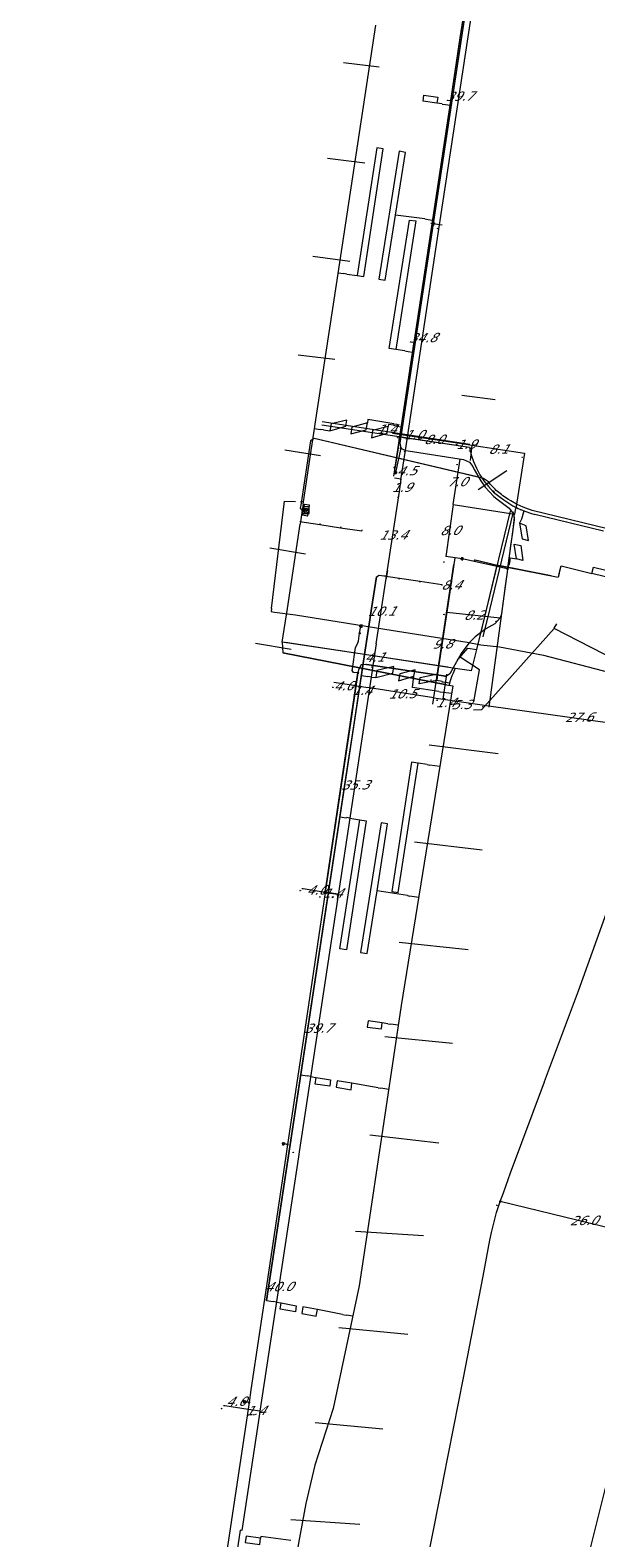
# Model space of a CAD drawing. Header units: metres. Extents: x 124576 to 133557, y 395865 to 402386.
# Tile 75 of 256: x 126065 to 126151, y 398269 to 398499. Entities that reach past the tile are written whole.
import ezdxf
from ezdxf.enums import TextEntityAlignment as Align

# ---------------------------------------------------------------- set-up
doc = ezdxf.new("R2010")
doc.units = ezdxf.units.M
doc.header["$MEASUREMENT"] = 0
for name, color, linetype, lineweight, true_color in [('LG_Datatransport_Breedband_Tilburg_BV', 3, 'Continuous', 13, 0x00ff00), ('LG_Laag_Spanning', 7, 'Continuous', 13, 0x960000), ('LG_Laag_Spanning_Enexis_Netbeheer_BV', 7, 'Continuous', 13, 0x960000), ('LG_Laag_Spanning_Gemeente_Tilburg_Ruimtelijke_Uitvoering', 7, 'Continuous', 13, 0x960000), ('LG_Riool_Vrij_Verval_Gemeente_Tilburg_Ruimtelijke_Uitvoering', 7, 'Continuous', 13, 0xca00a0)]:
    doc.layers.add(name, color=color, linetype=linetype, lineweight=lineweight, true_color=true_color)
for name, color, linetype, lineweight in [('LG_Laag_Spanning_P_Enexis_Netbeheer_BV', 7, 'Continuous', 0), ('MV_Laag_Spanning', 7, 'Continuous', 0), ('MV_Laag_Spanning_lijn', 7, 'Continuous', 0), ('MV_Laag_Spanning_pijl', 7, 'Continuous', 0)]:
    doc.layers.add(name, color=color, linetype=linetype, lineweight=lineweight)
doc.styles.add('Klic_Annotatie', font='verdanai.ttf', dxfattribs={"oblique": 20, "height": 1.4})

# ---------------------------------------------------------------- blocks, each defined once
blk = doc.blocks.new('Mof')
at = {"layer": 'LG_Laag_Spanning_P_Enexis_Netbeheer_BV'}
h = blk.add_hatch(color=256, dxfattribs=at)
edge = h.paths.add_edge_path()
edge.add_arc((0, 0), 2, 0, 360)
blk = doc.blocks.new('DeliveryPoint')
at = {"layer": 'LG_Laag_Spanning_P_Enexis_Netbeheer_BV', "flags": 128}
blk.add_lwpolyline([(-3.7, -2.5), (3.8, -2.5), (3.8, 2.5), (-3.7, 2.5), (-3.7, -2.5)], close=True, dxfattribs=at)
blk.add_lwpolyline([(-3.7, 2.5), (-3.7, 2.2), (0, 0), (3.8, 2.2)], dxfattribs=at)
blk = doc.blocks.new('Streetlight')
at = {"layer": 'LG_Laag_Spanning_P_Enexis_Netbeheer_BV'}
for p, q in [((-1.8, 1.8), (-1.1, 1.1)), ((0, 2.5), (0, 1.5)), ((1.8, 1.8), (1.1, 1.1)), ((-1.1, -1.1), (-1.8, -1.8)), ((0, -1.5), (0, -2.5)), ((1.1, -1.1), (1.8, -1.8))]:
    blk.add_line(p, q, dxfattribs=at)
at = {"layer": 'LG_Laag_Spanning_P_Enexis_Netbeheer_BV', "flags": 128}
for points in [[(-2.5, 0), (-1.5, 0)], [(1.5, 0), (2.5, 0)]]:
    blk.add_lwpolyline(points, dxfattribs=at)
at = {"layer": 'LG_Laag_Spanning_P_Enexis_Netbeheer_BV'}
blk.add_circle((0, 0), 1.5, dxfattribs=at)
blk = doc.blocks.new('Aansluitkast_1')
at = {"layer": 'LG_Laag_Spanning_P_Enexis_Netbeheer_BV'}
for p, q in [((-2.5, 2.5), (2.5, 2.5)), ((0, -2.5), (0, 2.5))]:
    blk.add_line(p, q, dxfattribs=at)
at = {"layer": 'LG_Laag_Spanning_P_Enexis_Netbeheer_BV', "flags": 128}
blk.add_lwpolyline([(-5, -5), (5, -5), (5, 5), (-5, 5), (-5, -5)], close=True, dxfattribs=at)
blk = doc.blocks.new('m_pijl')
at = {"layer": 'MV_Laag_Spanning_pijl'}
blk.add_hatch(color=7, dxfattribs=at).paths.add_polyline_path([(-1, -0.3), (-1, 0), (-1, 0.3), (0, 0)])
at = {"layer": 'MV_Laag_Spanning_pijl', "flags": 128}
blk.add_lwpolyline([(-1, 0), (-1, 0.3), (0, 0), (-1, -0.3), (-1, 0)], close=True, dxfattribs=at)

msp = doc.modelspace()

# ---------------------------------------------------------------- linework, layer by layer
at = {"layer": 'LG_Datatransport_Breedband_Tilburg_BV', "flags": 128}
for points in [[(126101.69, 398411), (126103.69, 398427.33), (126105.36, 398427.28)], [(126101.69, 398411), (126101.64, 398410.54), (126102.13, 398410.43), (126105.37, 398410.03), (126113.27, 398408.75), (126118.97, 398407.81), (126126.73, 398406.61), (126131.55, 398405.86), (126133.6, 398405.47), (126136.45, 398405.12), (126143.19, 398403.89), (126163.43, 398398.58), (126166.36, 398399.84), (126181.57, 398396.09), (126183.58, 398392.31), (126185.29, 398389.47), (126189.69, 398388.25), (126190.62, 398389.09)]]:
    msp.add_lwpolyline(points, dxfattribs=at)
at = {"layer": 'LG_Laag_Spanning', "flags": 128}
msp.add_lwpolyline([(126107.2, 398425.12), (126107.2, 398425.12), (126107.2, 398425.12), (126107.21, 398425.13), (126107.21, 398425.13), (126107.21, 398425.13), (126107.21, 398425.13), (126107.21, 398425.13), (126107.21, 398425.13), (126107.21, 398425.13), (126107.21, 398425.13), (126107.5, 398426.71), (126107.5, 398426.71), (126107.5, 398426.71), (126107.5, 398426.71), (126107.5, 398426.71), (126107.5, 398426.71), (126107.5, 398426.71), (126107.5, 398426.71), (126107.49, 398426.72), (126107.49, 398426.72), (126107.49, 398426.72), (126107.49, 398426.72), (126107.49, 398426.72), (126106.7, 398426.86), (126106.7, 398426.86), (126106.7, 398426.86), (126106.7, 398426.86), (126106.7, 398426.86), (126106.7, 398426.86), (126106.7, 398426.86), (126106.69, 398426.86), (126106.69, 398426.86), (126106.69, 398426.86), (126106.69, 398426.86), (126106.69, 398426.86), (126106.69, 398426.85), (126106.4, 398425.28), (126106.4, 398425.28), (126106.4, 398425.28), (126106.4, 398425.28), (126106.4, 398425.27), (126106.41, 398425.27), (126106.41, 398425.27), (126106.41, 398425.27), (126106.41, 398425.27), (126106.41, 398425.27), (126106.41, 398425.27), (126106.41, 398425.27), (126106.41, 398425.27), (126107.2, 398425.12), (126107.2, 398425.12), (126107.2, 398425.12)], dxfattribs=at)
at = {"layer": 'LG_Laag_Spanning_Enexis_Netbeheer_BV'}
for p, q in [((126132.87, 398431.09), (126108.67, 398436.8)), ((126121.42, 398435.42), (126120.6, 398431.72)), ((126137.69, 398417.04), (126130.77, 398418.58)), ((126115.13, 398407.21), (126115.33, 398408.31)), ((126104.13, 398329.27), (126103.5, 398329.37)), ((126098.26, 398289.93), (126097.55, 398290.03))]:
    msp.add_line(p, q, dxfattribs=at)
at = {"layer": 'LG_Laag_Spanning_Enexis_Netbeheer_BV', "flags": 128}
for points in [[(126132.36, 398509.24), (126132.31, 398508.88), (126131.13, 398501.09), (126130.12, 398494.39), (126126.35, 398469.62)], [(126132.36, 398509.24), (126132.31, 398508.88), (126131.13, 398501.09), (126130.12, 398494.39), (126126.35, 398469.62)], [(126126.35, 398469.62), (126123.05, 398447.89), (126121.48, 398437.53), (126121.28, 398436.21), (126121.42, 398435.42), (126122.12, 398435.07), (126122.51, 398435.01), (126130.98, 398433.69), (126131.9, 398433.29), (126132.4, 398432.63), (126132.62, 398432.19), (126133.61, 398430.46), (126134.28, 398429.48), (126135.63, 398428.04), (126136.34, 398427.5), (126137.92, 398426.27), (126138.06, 398426.15), (126138.62, 398425.41), (126138.68, 398425.19), (126138.7, 398424.53), (126137.76, 398417.55), (126137.69, 398417.04), (126137.62, 398416.53), (126137.43, 398415.11), (126136.87, 398411)], [(126126.35, 398469.62), (126123.05, 398447.89), (126121.48, 398437.53), (126121.28, 398436.21), (126121.42, 398435.42), (126122.12, 398435.07)], [(126152.97, 398423.11), (126141.45, 398425.95), (126140.5, 398426.26), (126140.1, 398426.43), (126139.19, 398426.85), (126139.07, 398426.91), (126138.19, 398427.39), (126137.83, 398427.61), (126137, 398428.17), (126136.75, 398428.37), (126135.98, 398429), (126135.79, 398429.17), (126135.12, 398429.9), (126134.81, 398430.3), (126134.02, 398430.81), (126108.19, 398436.92), (126107.63, 398436.54), (126106.15, 398426.76), (126106.08, 398426.27), (126106.29, 398425.98), (126106.54, 398425.94), (126107.03, 398425.87)], [(126122.12, 398435.07), (126122.51, 398435.01), (126130.98, 398433.69), (126131.9, 398433.29)], [(126122.12, 398435.07), (126122.51, 398435.01), (126130.98, 398433.69), (126131.9, 398433.29)], [(126122.12, 398435.07), (126122.51, 398435.01), (126130.98, 398433.69), (126131.9, 398433.29)], [(126131.9, 398433.29), (126132.4, 398432.63), (126132.62, 398432.19), (126133.61, 398430.46), (126134.28, 398429.48), (126135.63, 398428.04), (126136.34, 398427.5), (126137.92, 398426.27), (126138.06, 398426.15), (126138.62, 398425.41)], [(126138.62, 398425.41), (126138.72, 398424.87), (126138.56, 398423.5), (126138.44, 398422.57), (126138.17, 398420.6), (126137.83, 398418.09), (126137.76, 398417.55)], [(126138.62, 398425.41), (126138.72, 398424.87), (126138.56, 398423.5), (126138.44, 398422.57), (126138.17, 398420.6), (126137.83, 398418.09), (126137.76, 398417.55)], [(126138.62, 398425.41), (126138.68, 398425.19), (126138.7, 398424.53), (126137.76, 398417.55)], [(126137.62, 398416.53), (126137.38, 398414.78), (126137.29, 398414.1), (126137.07, 398412.48), (126136.87, 398411)], [(126137.62, 398416.53), (126137.38, 398414.78), (126137.29, 398414.1), (126137.07, 398412.48), (126136.87, 398411)], [(126137.62, 398416.53), (126137.43, 398415.11), (126136.87, 398411)], [(126137.76, 398417.55), (126137.69, 398417.04), (126137.62, 398416.53)], [(126136.87, 398411), (126136.75, 398410.14), (126136.59, 398409.54), (126135.74, 398408.66), (126134.36, 398407.89), (126132.78, 398406.69), (126131.81, 398405.69), (126130.62, 398404.1), (126129.38, 398401.92), (126128.9, 398401.04), (126128.38, 398400.66), (126128.18, 398400.66), (126127.94, 398400.7), (126116.19, 398402.46), (126116.07, 398402.47), (126115.37, 398402.38), (126114.94, 398401.63), (126114.87, 398401.16), (126114.87, 398401.16), (126113.93, 398394.87), (126113.93, 398394.87), (126109.87, 398367.71), (126109.87, 398367.71), (126114.87, 398401.16)], [(126136.87, 398411), (126136.76, 398410.2), (126136.7, 398409.85), (126136.59, 398409.54)], [(126136.87, 398411), (126136.76, 398410.2), (126136.7, 398409.85), (126136.59, 398409.54)], [(126136.87, 398411), (126136.75, 398410.14), (126136.59, 398409.54)], [(126136.59, 398409.54), (126135.74, 398408.66), (126134.36, 398407.89), (126132.78, 398406.69), (126131.81, 398405.69), (126130.62, 398404.1), (126129.38, 398401.92), (126128.9, 398401.04), (126128.38, 398400.66)], [(126114.87, 398401.16), (126114.7, 398401.18), (126114.21, 398401.25), (126114, 398401.54), (126114.03, 398401.79), (126114.51, 398405.02), (126114.74, 398405.51), (126114.97, 398406), (126115.13, 398407.21)], [(126116.19, 398402.46), (126116.07, 398402.47), (126115.37, 398402.38), (126114.94, 398401.63), (126114.87, 398401.16), (126113.93, 398394.87), (126109.87, 398367.71)], [(126116.19, 398402.46), (126127.94, 398400.7), (126128.06, 398400.68), (126128.18, 398400.66), (126128.27, 398400.66), (126128.38, 398400.66)], [(126116.19, 398402.46), (126127.94, 398400.7), (126128.06, 398400.68), (126128.18, 398400.66), (126128.27, 398400.66), (126128.38, 398400.66)], [(126128.38, 398400.66), (126128.18, 398400.66), (126127.94, 398400.7), (126116.19, 398402.46)], [(126136.59, 398320.58), (126137.06, 398321.87), (126138.16, 398324.92), (126143.33, 398338.84), (126143.35, 398338.89), (126148.52, 398352.71), (126153.52, 398366.59), (126154.49, 398369.31), (126158.17, 398380), (126161.73, 398390.73), (126162.15, 398392.01)], [(126136.59, 398320.58), (126137.06, 398321.87), (126138.16, 398324.92), (126143.33, 398338.84), (126143.35, 398338.89), (126148.52, 398352.71), (126153.52, 398366.59), (126154.49, 398369.31), (126158.17, 398380), (126161.73, 398390.73), (126162.15, 398392.01)], [(126109.87, 398367.71), (126106.9, 398347.81), (126104.13, 398329.27), (126103.86, 398327.47), (126101.06, 398308.72), (126098.54, 398291.86), (126098.26, 398289.93), (126095.43, 398271), (126091.82, 398246.83), (126091.47, 398244.5), (126091.15, 398242.33), (126090.58, 398238.52), (126089.8, 398233.33), (126083.26, 398195.01), (126080.88, 398181.13), (126074.96, 398148.8), (126074.8, 398148.04), (126074.48, 398146.54), (126064.86, 398101.64)], [(126109.87, 398367.71), (126106.9, 398347.81), (126104.13, 398329.27), (126103.86, 398327.47), (126101.06, 398308.72), (126098.54, 398291.86), (126098.26, 398289.93), (126095.43, 398271), (126091.82, 398246.83), (126091.47, 398244.5), (126091.15, 398242.33), (126090.58, 398238.52), (126089.8, 398233.33), (126083.26, 398195.01), (126080.88, 398181.13), (126074.96, 398148.8), (126074.8, 398148.04), (126074.48, 398146.54), (126064.86, 398101.64)], [(126125.84, 398267.65), (126127.77, 398277.36), (126127.94, 398278.22), (126131, 398293.69), (126133.98, 398309.17), (126135.02, 398314.69), (126135.24, 398315.85), (126136.02, 398318.9), (126136.59, 398320.58)], [(126125.84, 398267.65), (126127.77, 398277.36), (126127.94, 398278.22), (126131, 398293.69), (126133.98, 398309.17), (126135.02, 398314.69), (126135.24, 398315.85), (126136.02, 398318.9), (126136.59, 398320.58)]]:
    msp.add_lwpolyline(points, dxfattribs=at)
at = {"layer": 'LG_Laag_Spanning_Gemeente_Tilburg_Ruimtelijke_Uitvoering'}
for p, q in [((126126.02, 398468.63), (126135.88, 398533.59)), ((126130.48, 398498), (126135.92, 398533.87)), ((126111.6, 398460.41), (126117.6, 398499.95)), ((126128.98, 398488.11), (126130.48, 398498)), ((126128.98, 398488.11), (126126.02, 398468.63)), ((126127.74, 398487.9), (126128.23, 398487.83)), ((126128.23, 398487.83), (126128.92, 398487.73)), ((126126.02, 398468.63), (126122.98, 398448.56)), ((126122.98, 398448.56), (126126.02, 398468.63)), ((126125.09, 398470.39), (126125.58, 398470.32)), ((126125.58, 398470.32), (126126.26, 398470.21)), ((126111.87, 398462.19), (126112.69, 398462.06)), ((126113.19, 398461.98), (126112.69, 398462.06)), ((126108.37, 398439.09), (126111.6, 398460.41)), ((126120.34, 398431.14), (126123.45, 398451.65)), ((126122.03, 398450.26), (126122.52, 398450.18)), ((126122.52, 398450.18), (126123.21, 398450.06)), ((126122.98, 398448.56), (126121.25, 398437.13)), ((126108, 398436.68), (126108.37, 398439.09)), ((126131.87, 398435.51), (126109.35, 398438.94)), ((126131.95, 398436), (126109.43, 398439.43)), ((126120.31, 398438.93), (126120.8, 398438.81)), ((126120.34, 398439.16), (126120.84, 398439.07)), ((126120.84, 398439.07), (126120.8, 398438.81)), ((126120.8, 398438.81), (126121.48, 398438.7)), ((126107.65, 398434.4), (126108, 398436.68)), ((126108.27, 398438.42), (126109.11, 398438.3)), ((126109.6, 398438.23), (126109.11, 398438.3)), ((126121.18, 398436.69), (126120.99, 398435.48)), ((126121.18, 398436.69), (126121.25, 398437.13)), ((126131.87, 398435.51), (126121.25, 398437.13)), ((126106.52, 398426.91), (126107.65, 398434.4)), ((126120.99, 398435.48), (126120.52, 398432.34)), ((126120.53, 398432.32), (126120.35, 398432.57)), ((126106.56, 398427.18), (126106.13, 398427.25)), ((126135.47, 398428.79), (126135.56, 398428.91)), ((126135.53, 398428.74), (126136.57, 398427.98)), ((126135.73, 398428.66), (126135.56, 398428.91)), ((126106.32, 398425.62), (126106.05, 398423.83)), ((126106.52, 398426.91), (126106.32, 398425.62)), ((126134.53, 398411), (126138.15, 398425.85)), ((126135.04, 398411), (126138.63, 398425.73)), ((126140.17, 398425.88), (126139.85, 398424.6)), ((126152.33, 398422.78), (126141.88, 398425.34)), ((126104.1, 398411), (126106.05, 398423.83)), ((126106, 398424.24), (126109.06, 398423.78)), ((126109.08, 398423.93), (126109.06, 398423.78)), ((126109.06, 398423.78), (126112.22, 398423.3)), ((126112.24, 398423.45), (126112.22, 398423.3)), ((126112.22, 398423.3), (126115.46, 398422.81)), ((126115.48, 398422.96), (126115.46, 398422.81)), ((126132.61, 398418.32), (126132.73, 398418.41)), ((126132.61, 398418.33), (126132.9, 398418.39)), ((126132.73, 398418.41), (126136.13, 398417.58)), ((126133.02, 398418.34), (126136.13, 398417.58)), ((126138.05, 398418.15), (126137.88, 398417.6)), ((126117.68, 398415.8), (126116.95, 398411)), ((126116.95, 398411), (126117.68, 398415.8)), ((126117.68, 398415.8), (126118.13, 398416.08)), ((126118.13, 398416.08), (126121.19, 398415.62)), ((126121.17, 398415.47), (126121.19, 398415.62)), ((126121.19, 398415.62), (126124.36, 398415.14)), ((126134.53, 398411), (126136.13, 398417.58)), ((126136.13, 398417.58), (126137.62, 398417.29)), ((126144.36, 398415.95), (126136.13, 398417.58)), ((126137.62, 398417.29), (126145.44, 398415.74)), ((126137.81, 398417.25), (126137.88, 398417.6)), ((126145.58, 398416.32), (126145.44, 398415.74)), ((126124.33, 398414.99), (126124.36, 398415.13)), ((126124.36, 398415.14), (126127.68, 398414.63)), ((126127.68, 398414.63), (126127.65, 398414.48)), ((126116.95, 398411), (126116.68, 398409.25)), ((126116.68, 398409.25), (126116.95, 398411)), ((126132.99, 398404.72), (126134.53, 398411)), ((126133.5, 398406.79), (126134.53, 398411)), ((126133.99, 398406.68), (126135.04, 398411)), ((126116.68, 398409.25), (126115.88, 398403.96)), ((126115.88, 398403.96), (126116.68, 398409.25)), ((126128.4, 398399.35), (126103.39, 398404.25)), ((126128.6, 398402.03), (126103.82, 398405.79)), ((126130.27, 398403.37), (126131.64, 398404.93)), ((126131.64, 398404.93), (126132.99, 398404.72)), ((126132.2, 398401.48), (126132.99, 398404.72)), ((126115.63, 398402.3), (126112.18, 398379.56)), ((126114.38, 398394.07), (126115.88, 398403.96)), ((126115.88, 398403.96), (126115.63, 398402.3)), ((126129.69, 398401.86), (126115.88, 398403.96)), ((126131.49, 398401.59), (126129.69, 398401.86)), ((126130.03, 398403.19), (126130.27, 398403.37)), ((126115.4, 398400.76), (126116.4, 398400.61)), ((126116.89, 398400.54), (126116.4, 398400.61)), ((126127.69, 398399.82), (126127.89, 398399.79)), ((126127.89, 398399.79), (126128.87, 398399.65)), ((126132.2, 398401.48), (126131.49, 398401.59)), ((126127.22, 398398.31), (126127.42, 398398.29)), ((126127.42, 398398.29), (126129.22, 398398.07)), ((126112.93, 398384.5), (126114.38, 398394.07)), ((126125.45, 398387.18), (126125.83, 398387.12)), ((126127.38, 398386.88), (126125.83, 398387.12)), ((126106.22, 398340.31), (126112.93, 398384.5)), ((126112.18, 398379.56), (126106.18, 398340.01)), ((126112.13, 398379.24), (126113.12, 398379.09)), ((126113.63, 398379.02), (126113.12, 398379.1)), ((126122.42, 398367.22), (126122.76, 398367.14)), ((126124.15, 398366.93), (126122.76, 398367.14)), ((126119.45, 398347.68), (126119.83, 398347.63)), ((126121.03, 398347.45), (126119.83, 398347.63)), ((126100.94, 398305.49), (126106.22, 398340.31)), ((126106.18, 398340.01), (126100.94, 398305.49)), ((126106.16, 398339.86), (126107.14, 398339.71)), ((126107.65, 398339.63), (126107.14, 398339.71)), ((126117.97, 398337.91), (126118.34, 398337.86)), ((126119.56, 398337.67), (126118.34, 398337.86)), ((126100.94, 398305.49), (126101.93, 398305.34)), ((126102.42, 398305.24), (126101.93, 398305.34)), ((126112.51, 398303.36), (126113.07, 398303.26)), ((126114.08, 398303.1), (126113.07, 398303.26))]:
    msp.add_line(p, q, dxfattribs=at)
at = {"layer": 'LG_Laag_Spanning_Gemeente_Tilburg_Ruimtelijke_Uitvoering', "flags": 128}
for points in [[(126127.74, 398487.91), (126126.93, 398488.02), (126124.82, 398488.33), (126124.92, 398489.25), (126127.06, 398488.96), (126126.93, 398488.02)], [(126113.19, 398461.98), (126114.75, 398461.74), (126115.76, 398461.6), (126118.74, 398481.06), (126117.77, 398481.21), (126114.75, 398461.74)], [(126125.09, 398470.39), (126120.6, 398470.95), (126122.11, 398480.53), (126121.16, 398480.7), (126118.04, 398461.22), (126119.03, 398461.07), (126120.6, 398470.95)], [(126122.03, 398450.26), (126120.65, 398450.48), (126119.63, 398450.65), (126122.73, 398470.21), (126123.72, 398470.1), (126120.65, 398450.48)], [(126109.6, 398438.23), (126110.6, 398438.06), (126113, 398438.79), (126113.16, 398439.72), (126110.8, 398439.14), (126110.6, 398438.06)], [(126120.34, 398439.16), (126116.4, 398439.8), (126116.31, 398439.28), (126113.94, 398438.61), (126113.8, 398437.6), (126116.14, 398438.25), (126116.31, 398439.28)], [(126120.31, 398438.93), (126119.51, 398439.04), (126119.49, 398438.73), (126117.09, 398438.13), (126116.95, 398437.03), (126119.31, 398437.71), (126119.49, 398438.73)], [(126131.87, 398435.51), (126132.15, 398434.43), (126132.51, 398433.38), (126132.96, 398432.36), (126133.49, 398431.38), (126134.1, 398430.45), (126134.78, 398429.57), (126135.53, 398428.74)], [(126136.57, 398427.97), (126137.15, 398427.54), (126137.75, 398427.13), (126138.37, 398426.74)], [(126138.37, 398426.74), (126138.52, 398426.66), (126138.67, 398426.57), (126138.82, 398426.49)], [(126138.82, 398426.49), (126139.06, 398426.37), (126139.3, 398426.25), (126139.55, 398426.14)], [(126139.55, 398426.14), (126139.64, 398426.1), (126139.73, 398426.06), (126139.82, 398426.02)], [(126139.82, 398426.02), (126140.49, 398425.76), (126141.18, 398425.53), (126141.88, 398425.34)], [(126139.85, 398424.6), (126139.51, 398424.01), (126139.93, 398421.59), (126140.88, 398421.33), (126140.53, 398423.59), (126139.51, 398424.01)], [(126138.05, 398418.15), (126138.17, 398418.7), (126139.06, 398418.57), (126138.73, 398420.81), (126139.73, 398420.61), (126140.03, 398418.32), (126139.06, 398418.57)], [(126145.58, 398416.32), (126145.86, 398417.51), (126150.54, 398416.3), (126150.81, 398417.3), (126170.26, 398412.56), (126170.04, 398411.59), (126150.54, 398416.3)], [(126115.88, 398403.96), (126103.33, 398405.87), (126104.1, 398411)], [(126103.33, 398405.87), (126103.39, 398404.25), (126128.4, 398399.35), (126129.37, 398399.17), (126121.48, 398350.45), (126116.78, 398319.14), (126115.05, 398307.73), (126111.07, 398289.01), (126108.29, 398280.35), (126106.94, 398274.55), (126105.81, 398268.47), (126103.36, 398252.88), (126101, 398234.18)], [(126116.89, 398400.54), (126117.6, 398400.47), (126120.18, 398401.13), (126120.33, 398402.14), (126117.76, 398401.55), (126117.6, 398400.47)], [(126129.69, 398401.86), (126129.58, 398401.62), (126129.48, 398401.37), (126129.38, 398401.11)], [(126127.22, 398398.31), (126123.19, 398398.96), (126123.42, 398400.66), (126123.58, 398401.62), (126121.24, 398401), (126121.05, 398399.95), (126123.42, 398400.66)], [(126127.7, 398399.84), (126126.89, 398399.99), (126124.22, 398399.51), (126124.38, 398400.49), (126127, 398401.01), (126126.89, 398399.99)], [(126129.07, 398400.26), (126128.96, 398399.94), (126128.86, 398399.61), (126128.77, 398399.28)], [(126129.38, 398401.11), (126129.27, 398400.83), (126129.16, 398400.55), (126129.07, 398400.26)], [(126125.45, 398387.18), (126124.07, 398387.39), (126123.05, 398387.55), (126120.02, 398367.85), (126121, 398367.69), (126124.07, 398387.39)], [(126113.63, 398379.02), (126115.15, 398378.77), (126116.14, 398378.61), (126113.12, 398358.96), (126112.13, 398359.08), (126115.15, 398378.77)], [(126122.42, 398367.22), (126117.8, 398367.92), (126119.4, 398378.15), (126118.39, 398378.32), (126115.26, 398358.56), (126116.26, 398358.4), (126117.8, 398367.92)], [(126119.45, 398347.68), (126118.57, 398347.82), (126116.44, 398348.13), (126116.27, 398347.17), (126118.46, 398346.88), (126118.57, 398347.82)], [(126107.65, 398339.63), (126108.49, 398339.49), (126110.7, 398339.11), (126110.56, 398338.15), (126108.35, 398338.46), (126108.49, 398339.49)], [(126117.97, 398337.91), (126113.96, 398338.59), (126111.69, 398338.98), (126111.54, 398337.98), (126113.85, 398337.58), (126113.96, 398338.59)], [(126102.42, 398305.24), (126103.17, 398305.12), (126105.47, 398304.68), (126105.35, 398303.77), (126103.02, 398304.15), (126103.17, 398305.12)], [(126112.51, 398303.36), (126108.69, 398304.1), (126106.46, 398304.49), (126106.29, 398303.5), (126108.49, 398303.1), (126108.69, 398304.1)], [(126104.65, 398268.86), (126100.03, 398269.47), (126100, 398269.24), (126097.84, 398269.55), (126097.67, 398268.56), (126099.88, 398268.26), (126100, 398269.24)]]:
    msp.add_lwpolyline(points, dxfattribs=at)
at = {"layer": 'LG_Riool_Vrij_Verval_Gemeente_Tilburg_Ruimtelijke_Uitvoering'}
for p, q in [((126118.12, 398493.51), (126112.66, 398494.19)), ((126115.92, 398478.87), (126110.22, 398479.58)), ((126113.61, 398463.9), (126108, 398464.68)), ((126111.35, 398448.96), (126105.73, 398449.6)), ((126130.71, 398443.53), (126135.8, 398442.85)), ((126109.14, 398434.27), (126103.7, 398435.11)), ((126133.22, 398429.15), (126137.61, 398432.05)), ((126106.89, 398419.29), (126101.43, 398420.21)), ((126144.83, 398408.01), (126145.2, 398408.64)), ((126104.7, 398404.73), (126099.22, 398405.66)), ((126125.74, 398390.18), (126136.29, 398388.89)), ((126123.49, 398375.41), (126133.85, 398374.17)), ((126121.17, 398360.1), (126131.7, 398358.97)), ((126119, 398345.73), (126129.31, 398344.71)), ((126116.71, 398330.76), (126127.21, 398329.52)), ((126146.93, 398253.98), (126162.64, 398317.02)), ((126114.49, 398316.07), (126124.89, 398315.38)), ((126111.94, 398301.34), (126122.5, 398300.36)), ((126108.36, 398286.89), (126118.65, 398285.9)), ((126104.63, 398272.11), (126115.14, 398271.35))]:
    msp.add_line(p, q, dxfattribs=at)
at = {"layer": 'LG_Riool_Vrij_Verval_Gemeente_Tilburg_Ruimtelijke_Uitvoering', "flags": 128}
for points in [[(126156.8, 398403.12), (126156.2, 398402.07), (126144.81, 398407.95), (126133.73, 398395.55), (126132.48, 398395.46)], [(126132.56, 398396.74), (126133.42, 398401.61), (126130.34, 398403.67)]]:
    msp.add_lwpolyline(points, dxfattribs=at)
at = {"layer": 'MV_Laag_Spanning_lijn'}
for p, q in [((126127.74, 398469.41), (126125.98, 398469.68)), ((126132.26, 398435.89), (126131.97, 398433.53)), ((126140.27, 398434.67), (126138.98, 398426.21)), ((126121.48, 398430.69), (126120.43, 398430.85)), ((126130.77, 398418.58), (126128.29, 398418.92)), ((126126.32, 398396.42), (126129.51, 398417.7)), ((126126.32, 398396.42), (126129.51, 398417.7)), ((126136.76, 398410.2), (126134.82, 398395.94)), ((126127.85, 398397.18), (126128.43, 398400.99)), ((126109.87, 398367.71), (126111.85, 398367.41))]:
    msp.add_line(p, q, dxfattribs=at)
at = {"layer": 'MV_Laag_Spanning_lijn', "flags": 128}
msp.add_lwpolyline([(126129.4, 398426.85), (126138.82, 398425.38), (126138.98, 398426.21)], dxfattribs=at)
at = {"layer": 'MV_Laag_Spanning_pijl'}
for p, q in [((126127.34, 398469.47), (126133.29, 398508.72)), ((126122.12, 398435.07), (126127.34, 398469.47)), ((126120.15, 398437.73), (126121.48, 398437.53)), ((126121.48, 398437.53), (126122.47, 398437.37)), ((126122.47, 398437.37), (126130.38, 398436.17)), ((126121.44, 398430.62), (126122.12, 398435.07)), ((126130.38, 398436.17), (126132.26, 398435.89)), ((126132.26, 398435.89), (126140.26, 398434.67)), ((126129.4, 398426.85), (126130.48, 398433.77)), ((126121.19, 398428.81), (126121.48, 398430.69)), ((126129.4, 398426.85), (126128.29, 398418.92)), ((126129.67, 398418.73), (126128.42, 398410.42)), ((126129.67, 398418.73), (126128.42, 398410.42)), ((126128.42, 398410.42), (126126.97, 398400.73)), ((126128.42, 398410.42), (126136.59, 398409.54)), ((126117.66, 398405.58), (126117.16, 398402.31)), ((126114.57, 398399.18), (126111.19, 398399.69)), ((126126.47, 398397.39), (126116.63, 398398.87)), ((126126.47, 398397.39), (126127.85, 398397.18)), ((126134.85, 398396.15), (126162.19, 398392.28)), ((126161.89, 398314.39), (126136.59, 398320.58))]:
    msp.add_line(p, q, dxfattribs=at)
at = {"layer": 'MV_Laag_Spanning_pijl', "flags": 128}
for points in [[(126119.36, 398416.79), (126119.18, 398415.57), (126121.19, 398428.81)], [(126117.66, 398405.58), (126119.18, 398415.57), (126119.36, 398416.79)], [(126117.66, 398405.58), (126119.18, 398415.57), (126119.36, 398416.79)], [(126117.16, 398402.31), (126117.04, 398401.53), (126111.74, 398366.63), (126111.85, 398367.41)], [(126116.63, 398398.87), (126116.09, 398398.95), (126114.7, 398399.16), (126114.57, 398399.18)], [(126127.85, 398397.18), (126133.09, 398396.39), (126134.85, 398396.15)], [(126111.85, 398367.41), (126111.74, 398366.63), (126105.9, 398328.16)], [(126109.87, 398367.71), (126106.51, 398368.22), (126106.32, 398368.25)], [(126111.85, 398367.41), (126110.47, 398367.62), (126109.87, 398367.71)], [(126105.9, 398328.16), (126105.79, 398327.38), (126099.9, 398288.6)], [(126098.1, 398288.87), (126094.56, 398289.41), (126094.36, 398289.44)], [(126099.9, 398288.6), (126099.78, 398287.83), (126097.14, 398270.43), (126096.92, 398270.46), (126092.51, 398241.23)], [(126099.9, 398288.6), (126098.52, 398288.81), (126098.1, 398288.87)]]:
    msp.add_lwpolyline(points, dxfattribs=at)

# ---------------------------------------------------------------- block references
at = {"layer": 'LG_Laag_Spanning_P_Enexis_Netbeheer_BV'}
for name, p, xscale, yscale, zscale, rotation in [('Streetlight', (126126.35, 398469.62), 0.1, 0.1, 0.1, 279), ('Streetlight', (126120.6, 398431.72), 0.09999999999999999, 0.09999999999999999, 0.09999999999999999, 103), ('DeliveryPoint', (126107.03, 398425.87), 0.09999999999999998, 0.09999999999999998, 0.09999999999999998, 9.999999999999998), ('Streetlight', (126103.5, 398329.37), 0.1, 0.1, 0.1, 188), ('Mof', (126136.59, 398320.58), 0.1, 0.1, 0.1, 359), ('Streetlight', (126097.55, 398290.03), 0.1, 0.1, 0.1, 188)]:
    msp.add_blockref(name, p, dxfattribs=dict(at, xscale=xscale, yscale=yscale, zscale=zscale, rotation=rotation))
at = {"layer": 'LG_Laag_Spanning_P_Enexis_Netbeheer_BV', "xscale": 0.1, "yscale": 0.1, "zscale": 0.1}
for name, p in [('Mof', (126121.42, 398435.42)), ('Aansluitkast_1', (126106.95, 398425.99)), ('Streetlight', (126130.77, 398418.58)), ('Mof', (126137.69, 398417.04)), ('Mof', (126115.13, 398407.21)), ('Streetlight', (126115.33, 398408.31)), ('Mof', (126114.87, 398401.16)), ('Streetlight', (126109.87, 398367.71)), ('Mof', (126104.13, 398329.27)), ('Mof', (126098.26, 398289.93))]:
    msp.add_blockref(name, p, dxfattribs=at)
at = {"layer": 'MV_Laag_Spanning_pijl'}
for p, xscale, yscale, zscale, rotation in [((126127, 398469), 0.1, 0.1, 0.1, 81), ((126121, 398437), 0.1, 0.1, 0.1, 351.9999999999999), ((126122, 398437), 0.1, 0.1, 0.1, 351.9999999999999), ((126122, 398435), 0.1, 0.1, 0.1, 81), ((126130, 398436), 0.1, 0.1, 0.1, 351.9999999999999), ((126132, 398435), 0.1, 0.1, 0.1, 351.9999999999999), ((126140, 398434), 0.1, 0.1, 0.1, 351.9999999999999), ((126130, 398433), 0.1, 0.1, 0.1, 81), ((126121, 398430), 0.1, 0.1, 0.1, 81), ((126121, 398428), 0.1, 0.1, 0.1, 81), ((126128, 398418), 0.09999999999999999, 0.09999999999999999, 0.09999999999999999, 263), ((126119, 398416), 0.1, 0.1, 0.1, 81), ((126119, 398416), 0.1, 0.1, 0.1, 81), ((126128, 398410), 0.1, 0.1, 0.1, 262), ((126128, 398410), 0.1, 0.1, 0.1, 262), ((126136, 398409), 0.09999999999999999, 0.09999999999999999, 0.09999999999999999, 354.0000000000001), ((126117, 398402), 0.1, 0.1, 0.1, 262), ((126126, 398400), 0.1, 0.1, 0.1, 262), ((126111, 398399), 0.1, 0.1, 0.1, 171), ((126114, 398399), 0.1, 0.1, 0.1, 171), ((126116, 398398), 0.1, 0.1, 0.1, 171), ((126127, 398397), 0.1, 0.1, 0.1, 351.9999999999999), ((126134, 398396), 0.09999999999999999, 0.09999999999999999, 0.09999999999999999, 353), ((126106, 398368), 0.1, 0.1, 0.1, 171), ((126109, 398367), 0.1, 0.1, 0.1, 171), ((126111, 398367), 0.1, 0.1, 0.1, 82), ((126105, 398328), 0.1, 0.1, 0.1, 262), ((126136, 398320), 0.1, 0.1, 0.1, 166), ((126094, 398289), 0.1, 0.1, 0.1, 171), ((126098, 398288), 0.1, 0.1, 0.1, 171), ((126099, 398288), 0.1, 0.1, 0.1, 262)]:
    msp.add_blockref('m_pijl', p, dxfattribs=dict(at, xscale=xscale, yscale=yscale, zscale=zscale, rotation=rotation))

# ---------------------------------------------------------------- texts
at = {"layer": 'MV_Laag_Spanning', "style": 'Klic_Annotatie', "oblique": 20}
for s, p in [('39.7', (126130.32, 398489.1)), ('34.8', (126124.73, 398452.27)), ('1.4', (126119.18, 398438.34)), ('1.0', (126123.36, 398437.48)), ('8.0', (126126.43, 398436.77)), ('1.9', (126131.32, 398436.03)), ('8.1', (126136.26, 398435.28)), ('4.5', (126122.24, 398431.98)), ('1.9', (126121.48, 398429.45)), ('7.0', (126129.94, 398430.31)), ('13.4', (126120.18, 398422.19)), ('8.0', (126128.85, 398422.89)), ('8.4', (126129.04, 398414.58)), ('10.1', (126118.42, 398410.57)), ('8.2', (126132.5, 398409.98)), ('9.8', (126127.7, 398405.58)), ('4.1', (126117.35, 398403.56)), ('4.0', (126112.62, 398399.2)), ('1.4', (126115.43, 398398.49)), ('10.5', (126121.6, 398397.98)), ('1.4', (126128.18, 398396.65)), ('5.3', (126130.6, 398396.34)), ('27.6', (126148.55, 398394.41)), ('35.3', (126114.39, 398384.08)), ('4.0', (126108.49, 398368.06)), ('1.4', (126110.95, 398367.59)), ('39.7', (126108.76, 398347)), ('26.0', (126149.29, 398317.68)), ('40.0', (126102.78, 398307.6)), ('4.0', (126096.23, 398290.1)), ('1.4', (126099.21, 398288.7))]:
    msp.add_text(s, height=1.4, rotation=1, dxfattribs=at).set_placement(p, align=Align.MIDDLE_CENTER)

doc.saveas('drawing.dxf')
